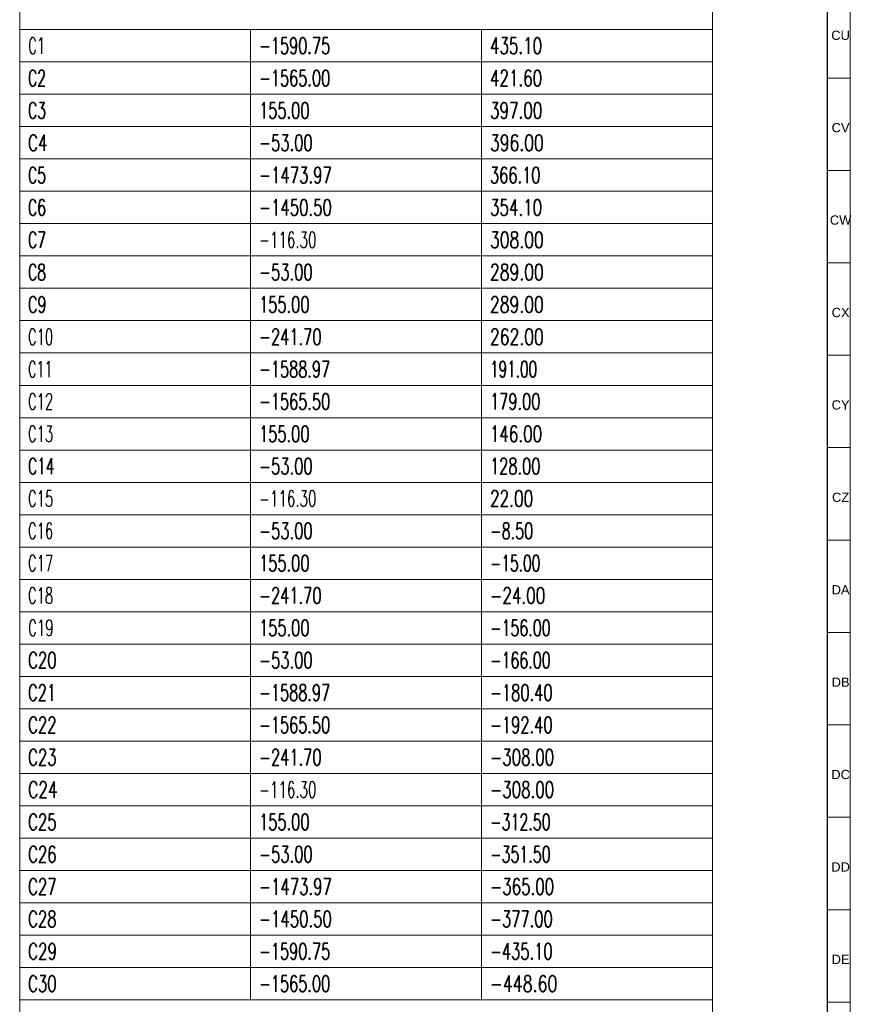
# Model space of a CAD drawing. Header units: millimetres. Extents: x -34 to 6620, y -230 to 4700.
# Tile 165 of 189: x 6438 to 6618, y 2670 to 2883. Entities that reach past the tile are written whole.
import ezdxf

# ---------------------------------------------------------------- set-up
doc = ezdxf.new("R2010")
doc.units = ezdxf.units.MM
doc.layers.add('1', color=7, linetype='Continuous', true_color=0xffffff)
doc.styles.add('Arial Unicode MS', font='Arial Unicode MS')
doc.styles.add('latin_extended', font='simplex.shx')

# ---------------------------------------------------------------- blocks, each defined once
blk = doc.blocks.new('TabularNote3')
at = {"layer": '1', "color": 163, "linetype": 'Continuous', "lineweight": 18}
for p, q in [((6438.170042, 2889.23561), (6438.170042, 2880.48561)), ((6588.170042, 2889.23561), (6588.170042, 2880.48561)), ((6438.170042, 2880.48561), (6488.170042, 2880.48561)), ((6438.170042, 2880.48561), (6438.170042, 2873.48561)), ((6488.170042, 2880.48561), (6538.170042, 2880.48561)), ((6488.170042, 2880.48561), (6488.170042, 2873.48561)), ((6538.170042, 2880.48561), (6588.170042, 2880.48561)), ((6538.170042, 2880.48561), (6538.170042, 2873.48561)), ((6588.170042, 2880.48561), (6588.170042, 2873.48561)), ((6438.170042, 2873.48561), (6488.170042, 2873.48561)), ((6438.170042, 2873.48561), (6438.170042, 2866.48561)), ((6488.170042, 2873.48561), (6538.170042, 2873.48561)), ((6488.170042, 2873.48561), (6488.170042, 2866.48561)), ((6538.170042, 2873.48561), (6588.170042, 2873.48561)), ((6538.170042, 2873.48561), (6538.170042, 2866.48561)), ((6588.170042, 2873.48561), (6588.170042, 2866.48561)), ((6438.170042, 2866.48561), (6488.170042, 2866.48561)), ((6438.170042, 2866.48561), (6438.170042, 2859.48561)), ((6488.170042, 2866.48561), (6538.170042, 2866.48561)), ((6488.170042, 2866.48561), (6488.170042, 2859.48561)), ((6538.170042, 2866.48561), (6588.170042, 2866.48561)), ((6538.170042, 2866.48561), (6538.170042, 2859.48561)), ((6588.170042, 2866.48561), (6588.170042, 2859.48561)), ((6438.170042, 2859.48561), (6488.170042, 2859.48561)), ((6438.170042, 2859.48561), (6438.170042, 2852.48561)), ((6488.170042, 2859.48561), (6538.170042, 2859.48561)), ((6488.170042, 2859.48561), (6488.170042, 2852.48561)), ((6538.170042, 2859.48561), (6588.170042, 2859.48561)), ((6538.170042, 2859.48561), (6538.170042, 2852.48561)), ((6588.170042, 2859.48561), (6588.170042, 2852.48561)), ((6438.170042, 2852.48561), (6488.170042, 2852.48561)), ((6438.170042, 2852.48561), (6438.170042, 2845.48561)), ((6488.170042, 2852.48561), (6538.170042, 2852.48561)), ((6488.170042, 2852.48561), (6488.170042, 2845.48561)), ((6538.170042, 2852.48561), (6588.170042, 2852.48561)), ((6538.170042, 2852.48561), (6538.170042, 2845.48561)), ((6588.170042, 2852.48561), (6588.170042, 2845.48561)), ((6438.170042, 2845.48561), (6488.170042, 2845.48561)), ((6438.170042, 2845.48561), (6438.170042, 2838.48561)), ((6488.170042, 2845.48561), (6538.170042, 2845.48561)), ((6488.170042, 2845.48561), (6488.170042, 2838.48561)), ((6538.170042, 2845.48561), (6588.170042, 2845.48561)), ((6538.170042, 2845.48561), (6538.170042, 2838.48561)), ((6588.170042, 2845.48561), (6588.170042, 2838.48561)), ((6438.170042, 2838.48561), (6488.170042, 2838.48561)), ((6438.170042, 2838.48561), (6438.170042, 2831.48561)), ((6488.170042, 2838.48561), (6538.170042, 2838.48561)), ((6488.170042, 2838.48561), (6488.170042, 2831.48561)), ((6538.170042, 2838.48561), (6588.170042, 2838.48561)), ((6538.170042, 2838.48561), (6538.170042, 2831.48561)), ((6588.170042, 2838.48561), (6588.170042, 2831.48561)), ((6438.170042, 2831.48561), (6488.170042, 2831.48561)), ((6438.170042, 2831.48561), (6438.170042, 2824.48561)), ((6488.170042, 2831.48561), (6538.170042, 2831.48561)), ((6488.170042, 2831.48561), (6488.170042, 2824.48561)), ((6538.170042, 2831.48561), (6588.170042, 2831.48561)), ((6538.170042, 2831.48561), (6538.170042, 2824.48561)), ((6588.170042, 2831.48561), (6588.170042, 2824.48561)), ((6438.170042, 2824.48561), (6488.170042, 2824.48561)), ((6438.170042, 2824.48561), (6438.170042, 2817.48561)), ((6488.170042, 2824.48561), (6538.170042, 2824.48561)), ((6488.170042, 2824.48561), (6488.170042, 2817.48561)), ((6538.170042, 2824.48561), (6588.170042, 2824.48561)), ((6538.170042, 2824.48561), (6538.170042, 2817.48561)), ((6588.170042, 2824.48561), (6588.170042, 2817.48561)), ((6438.170042, 2817.48561), (6488.170042, 2817.48561)), ((6438.170042, 2817.48561), (6438.170042, 2810.48561)), ((6488.170042, 2817.48561), (6538.170042, 2817.48561)), ((6488.170042, 2817.48561), (6488.170042, 2810.48561)), ((6538.170042, 2817.48561), (6588.170042, 2817.48561)), ((6538.170042, 2817.48561), (6538.170042, 2810.48561)), ((6588.170042, 2817.48561), (6588.170042, 2810.48561)), ((6438.170042, 2810.48561), (6488.170042, 2810.48561)), ((6438.170042, 2810.48561), (6438.170042, 2803.48561)), ((6488.170042, 2810.48561), (6538.170042, 2810.48561)), ((6488.170042, 2810.48561), (6488.170042, 2803.48561)), ((6538.170042, 2810.48561), (6588.170042, 2810.48561)), ((6538.170042, 2810.48561), (6538.170042, 2803.48561)), ((6588.170042, 2810.48561), (6588.170042, 2803.48561)), ((6438.170042, 2803.48561), (6488.170042, 2803.48561)), ((6438.170042, 2803.48561), (6438.170042, 2796.48561)), ((6488.170042, 2803.48561), (6538.170042, 2803.48561)), ((6488.170042, 2803.48561), (6488.170042, 2796.48561)), ((6538.170042, 2803.48561), (6588.170042, 2803.48561)), ((6538.170042, 2803.48561), (6538.170042, 2796.48561)), ((6588.170042, 2803.48561), (6588.170042, 2796.48561)), ((6438.170042, 2796.48561), (6488.170042, 2796.48561)), ((6438.170042, 2796.48561), (6438.170042, 2789.48561)), ((6488.170042, 2796.48561), (6538.170042, 2796.48561)), ((6488.170042, 2796.48561), (6488.170042, 2789.48561)), ((6538.170042, 2796.48561), (6588.170042, 2796.48561)), ((6538.170042, 2796.48561), (6538.170042, 2789.48561)), ((6588.170042, 2796.48561), (6588.170042, 2789.48561)), ((6438.170042, 2789.48561), (6488.170042, 2789.48561)), ((6438.170042, 2789.48561), (6438.170042, 2782.48561)), ((6488.170042, 2789.48561), (6538.170042, 2789.48561)), ((6488.170042, 2789.48561), (6488.170042, 2782.48561)), ((6538.170042, 2789.48561), (6588.170042, 2789.48561)), ((6538.170042, 2789.48561), (6538.170042, 2782.48561)), ((6588.170042, 2789.48561), (6588.170042, 2782.48561)), ((6438.170042, 2782.48561), (6488.170042, 2782.48561)), ((6438.170042, 2782.48561), (6438.170042, 2775.48561)), ((6488.170042, 2782.48561), (6538.170042, 2782.48561)), ((6488.170042, 2782.48561), (6488.170042, 2775.48561)), ((6538.170042, 2782.48561), (6588.170042, 2782.48561)), ((6538.170042, 2782.48561), (6538.170042, 2775.48561)), ((6588.170042, 2782.48561), (6588.170042, 2775.48561)), ((6438.170042, 2775.48561), (6488.170042, 2775.48561)), ((6438.170042, 2775.48561), (6438.170042, 2768.48561)), ((6488.170042, 2775.48561), (6538.170042, 2775.48561)), ((6488.170042, 2775.48561), (6488.170042, 2768.48561)), ((6538.170042, 2775.48561), (6588.170042, 2775.48561)), ((6538.170042, 2775.48561), (6538.170042, 2768.48561)), ((6588.170042, 2775.48561), (6588.170042, 2768.48561)), ((6438.170042, 2768.48561), (6488.170042, 2768.48561)), ((6438.170042, 2768.48561), (6438.170042, 2761.48561)), ((6488.170042, 2768.48561), (6538.170042, 2768.48561)), ((6488.170042, 2768.48561), (6488.170042, 2761.48561)), ((6538.170042, 2768.48561), (6588.170042, 2768.48561)), ((6538.170042, 2768.48561), (6538.170042, 2761.48561)), ((6588.170042, 2768.48561), (6588.170042, 2761.48561)), ((6438.170042, 2761.48561), (6488.170042, 2761.48561)), ((6438.170042, 2761.48561), (6438.170042, 2754.48561)), ((6488.170042, 2761.48561), (6538.170042, 2761.48561)), ((6488.170042, 2761.48561), (6488.170042, 2754.48561)), ((6538.170042, 2761.48561), (6588.170042, 2761.48561)), ((6538.170042, 2761.48561), (6538.170042, 2754.48561)), ((6588.170042, 2761.48561), (6588.170042, 2754.48561)), ((6438.170042, 2754.48561), (6488.170042, 2754.48561)), ((6438.170042, 2754.48561), (6438.170042, 2747.48561)), ((6488.170042, 2754.48561), (6538.170042, 2754.48561)), ((6488.170042, 2754.48561), (6488.170042, 2747.48561)), ((6538.170042, 2754.48561), (6588.170042, 2754.48561)), ((6538.170042, 2754.48561), (6538.170042, 2747.48561)), ((6588.170042, 2754.48561), (6588.170042, 2747.48561)), ((6438.170042, 2747.48561), (6488.170042, 2747.48561)), ((6438.170042, 2747.48561), (6438.170042, 2740.48561)), ((6488.170042, 2747.48561), (6538.170042, 2747.48561)), ((6488.170042, 2747.48561), (6488.170042, 2740.48561)), ((6538.170042, 2747.48561), (6588.170042, 2747.48561)), ((6538.170042, 2747.48561), (6538.170042, 2740.48561)), ((6588.170042, 2747.48561), (6588.170042, 2740.48561)), ((6438.170042, 2740.48561), (6488.170042, 2740.48561)), ((6438.170042, 2740.48561), (6438.170042, 2733.48561)), ((6488.170042, 2740.48561), (6538.170042, 2740.48561)), ((6488.170042, 2740.48561), (6488.170042, 2733.48561)), ((6538.170042, 2740.48561), (6588.170042, 2740.48561)), ((6538.170042, 2740.48561), (6538.170042, 2733.48561)), ((6588.170042, 2740.48561), (6588.170042, 2733.48561)), ((6438.170042, 2733.48561), (6488.170042, 2733.48561)), ((6438.170042, 2733.48561), (6438.170042, 2726.48561)), ((6488.170042, 2733.48561), (6538.170042, 2733.48561)), ((6488.170042, 2733.48561), (6488.170042, 2726.48561)), ((6538.170042, 2733.48561), (6588.170042, 2733.48561)), ((6538.170042, 2733.48561), (6538.170042, 2726.48561)), ((6588.170042, 2733.48561), (6588.170042, 2726.48561)), ((6438.170042, 2726.48561), (6488.170042, 2726.48561)), ((6438.170042, 2726.48561), (6438.170042, 2719.48561)), ((6488.170042, 2726.48561), (6538.170042, 2726.48561)), ((6488.170042, 2726.48561), (6488.170042, 2719.48561)), ((6538.170042, 2726.48561), (6588.170042, 2726.48561)), ((6538.170042, 2726.48561), (6538.170042, 2719.48561)), ((6588.170042, 2726.48561), (6588.170042, 2719.48561)), ((6438.170042, 2719.48561), (6488.170042, 2719.48561)), ((6438.170042, 2719.48561), (6438.170042, 2712.48561)), ((6488.170042, 2719.48561), (6538.170042, 2719.48561)), ((6488.170042, 2719.48561), (6488.170042, 2712.48561)), ((6538.170042, 2719.48561), (6588.170042, 2719.48561)), ((6538.170042, 2719.48561), (6538.170042, 2712.48561)), ((6588.170042, 2719.48561), (6588.170042, 2712.48561)), ((6438.170042, 2712.48561), (6488.170042, 2712.48561)), ((6438.170042, 2712.48561), (6438.170042, 2705.48561)), ((6488.170042, 2712.48561), (6538.170042, 2712.48561)), ((6488.170042, 2712.48561), (6488.170042, 2705.48561)), ((6538.170042, 2712.48561), (6588.170042, 2712.48561)), ((6538.170042, 2712.48561), (6538.170042, 2705.48561)), ((6588.170042, 2712.48561), (6588.170042, 2705.48561)), ((6438.170042, 2705.48561), (6488.170042, 2705.48561)), ((6438.170042, 2705.48561), (6438.170042, 2698.48561)), ((6488.170042, 2705.48561), (6538.170042, 2705.48561)), ((6488.170042, 2705.48561), (6488.170042, 2698.48561)), ((6538.170042, 2705.48561), (6588.170042, 2705.48561)), ((6538.170042, 2705.48561), (6538.170042, 2698.48561)), ((6588.170042, 2705.48561), (6588.170042, 2698.48561)), ((6438.170042, 2698.48561), (6488.170042, 2698.48561)), ((6438.170042, 2698.48561), (6438.170042, 2691.48561)), ((6488.170042, 2698.48561), (6538.170042, 2698.48561)), ((6488.170042, 2698.48561), (6488.170042, 2691.48561)), ((6538.170042, 2698.48561), (6588.170042, 2698.48561)), ((6538.170042, 2698.48561), (6538.170042, 2691.48561)), ((6588.170042, 2698.48561), (6588.170042, 2691.48561)), ((6438.170042, 2691.48561), (6488.170042, 2691.48561)), ((6438.170042, 2691.48561), (6438.170042, 2684.48561)), ((6488.170042, 2691.48561), (6538.170042, 2691.48561)), ((6488.170042, 2691.48561), (6488.170042, 2684.48561)), ((6538.170042, 2691.48561), (6588.170042, 2691.48561)), ((6538.170042, 2691.48561), (6538.170042, 2684.48561)), ((6588.170042, 2691.48561), (6588.170042, 2684.48561)), ((6438.170042, 2684.48561), (6488.170042, 2684.48561)), ((6438.170042, 2684.48561), (6438.170042, 2677.48561)), ((6488.170042, 2684.48561), (6538.170042, 2684.48561)), ((6488.170042, 2684.48561), (6488.170042, 2677.48561)), ((6538.170042, 2684.48561), (6588.170042, 2684.48561)), ((6538.170042, 2684.48561), (6538.170042, 2677.48561)), ((6588.170042, 2684.48561), (6588.170042, 2677.48561)), ((6438.170042, 2677.48561), (6488.170042, 2677.48561)), ((6438.170042, 2677.48561), (6438.170042, 2670.48561)), ((6488.170042, 2677.48561), (6538.170042, 2677.48561)), ((6488.170042, 2677.48561), (6488.170042, 2670.48561)), ((6538.170042, 2677.48561), (6588.170042, 2677.48561)), ((6538.170042, 2677.48561), (6538.170042, 2670.48561)), ((6588.170042, 2677.48561), (6588.170042, 2670.48561)), ((6438.170042, 2670.48561), (6488.170042, 2670.48561)), ((6438.170042, 2670.48561), (6438.170042, 2663.48561)), ((6488.170042, 2670.48561), (6538.170042, 2670.48561)), ((6538.170042, 2670.48561), (6588.170042, 2670.48561)), ((6588.170042, 2670.48561), (6588.170042, 2663.48561))]:
    blk.add_line(p, q, dxfattribs=at)
at = {"layer": '1', "color": 2, "linetype": 'Continuous', "lineweight": 13, "char_height": 3.5, "attachment_point": 4, "line_spacing_factor": 0.963855, "style": 'latin_extended'}
for s, insert in [('\\W0.6050;C1', (6439.987542, 2876.98561)), ('\\W0.6584;-1590.75', (6489.987542, 2876.98561)), ('\\W0.6838;435.10', (6539.987542, 2876.98561)), ('\\W0.6303;C2', (6439.987542, 2869.98561)), ('\\W0.6584;-1565.00', (6489.987542, 2869.98561)), ('\\W0.6838;421.60', (6539.987542, 2869.98561)), ('\\W0.6303;C3', (6439.987542, 2862.98561)), ('\\W0.6624;155.00', (6489.987542, 2862.98561)), ('\\W0.6869;397.00', (6539.987542, 2862.98561)), ('\\W0.6815;C4', (6439.987542, 2855.98561)), ('\\W0.6679;-53.00', (6489.987542, 2855.98561)), ('\\W0.7053;396.00', (6539.987542, 2855.98561)), ('\\W0.6303;C5', (6439.987542, 2848.98561)), ('\\W0.6734;-1473.97', (6489.987542, 2848.98561)), ('\\W0.6624;366.10', (6539.987542, 2848.98561)), ('\\W0.6303;C6', (6439.987542, 2841.98561)), ('\\W0.6734;-1450.50', (6489.987542, 2841.98561)), ('\\W0.6838;354.10', (6539.987542, 2841.98561)), ('\\W0.6303;C7', (6439.987542, 2834.98561)), ('\\W0.6094;-116.30', (6489.987542, 2834.98561)), ('\\W0.7053;308.00', (6539.987542, 2834.98561)), ('\\W0.6303;C8', (6439.987542, 2827.98561)), ('\\W0.6679;-53.00', (6489.987542, 2827.98561)), ('\\W0.7053;289.00', (6539.987542, 2827.98561)), ('\\W0.6474;C9', (6439.987542, 2820.98561)), ('\\W0.6624;155.00', (6489.987542, 2820.98561)), ('\\W0.7053;289.00', (6539.987542, 2820.98561)), ('\\W0.5940;C10', (6439.987542, 2813.98561)), ('\\W0.6637;-241.70', (6489.987542, 2813.98561)), ('\\W0.7053;262.00', (6539.987542, 2813.98561)), ('\\W0.5742;C11', (6439.987542, 2806.98561)), ('\\W0.6584;-1588.97', (6489.987542, 2806.98561)), ('\\W0.6195;191.00', (6539.987542, 2806.98561)), ('\\W0.5940;C12', (6439.987542, 2799.98561)), ('\\W0.6584;-1565.50', (6489.987542, 2799.98561)), ('\\W0.6624;179.00', (6539.987542, 2799.98561)), ('\\W0.5940;C13', (6439.987542, 2792.98561)), ('\\W0.6624;155.00', (6489.987542, 2792.98561)), ('\\W0.6838;146.00', (6539.987542, 2792.98561)), ('\\W0.6229;C14', (6439.987542, 2785.98561)), ('\\W0.6679;-53.00', (6489.987542, 2785.98561)), ('\\W0.6624;128.00', (6539.987542, 2785.98561)), ('\\W0.5940;C15', (6439.987542, 2778.98561)), ('\\W0.6094;-116.30', (6489.987542, 2778.98561)), ('\\W0.6940;22.00', (6539.987542, 2778.98561)), ('\\W0.5940;C16', (6439.987542, 2771.98561)), ('\\W0.6679;-53.00', (6489.987542, 2771.98561)), ('\\W0.6492;-8.50', (6539.987542, 2771.98561)), ('\\W0.5940;C17', (6439.987542, 2764.98561)), ('\\W0.6624;155.00', (6489.987542, 2764.98561)), ('\\W0.6272;-15.00', (6539.987542, 2764.98561)), ('\\W0.5940;C18', (6439.987542, 2757.98561)), ('\\W0.6637;-241.70', (6489.987542, 2757.98561)), ('\\W0.6882;-24.00', (6539.987542, 2757.98561)), ('\\W0.6044;C19', (6439.987542, 2750.98561)), ('\\W0.6624;155.00', (6489.987542, 2750.98561)), ('\\W0.6439;-156.00', (6539.987542, 2750.98561)), ('\\W0.6732;C20', (6439.987542, 2743.98561)), ('\\W0.6679;-53.00', (6489.987542, 2743.98561)), ('\\W0.6439;-166.00', (6539.987542, 2743.98561)), ('\\W0.6626;C21', (6439.987542, 2736.98561)), ('\\W0.6584;-1588.97', (6489.987542, 2736.98561)), ('\\W0.6637;-180.40', (6539.987542, 2736.98561)), ('\\W0.6732;C22', (6439.987542, 2729.98561)), ('\\W0.6584;-1565.50', (6489.987542, 2729.98561)), ('\\W0.6637;-192.40', (6539.987542, 2729.98561)), ('\\W0.6732;C23', (6439.987542, 2722.98561)), ('\\W0.6637;-241.70', (6489.987542, 2722.98561)), ('\\W0.6809;-308.00', (6539.987542, 2722.98561)), ('\\W0.7007;C24', (6439.987542, 2715.98561)), ('\\W0.6094;-116.30', (6489.987542, 2715.98561)), ('\\W0.6809;-308.00', (6539.987542, 2715.98561)), ('\\W0.6732;C25', (6439.987542, 2708.98561)), ('\\W0.6624;155.00', (6489.987542, 2708.98561)), ('\\W0.6439;-312.50', (6539.987542, 2708.98561)), ('\\W0.6732;C26', (6439.987542, 2701.98561)), ('\\W0.6679;-53.00', (6489.987542, 2701.98561)), ('\\W0.6439;-351.50', (6539.987542, 2701.98561)), ('\\W0.6732;C27', (6439.987542, 2694.98561)), ('\\W0.6734;-1473.97', (6489.987542, 2694.98561)), ('\\W0.6809;-365.00', (6539.987542, 2694.98561)), ('\\W0.6732;C28', (6439.987542, 2687.98561)), ('\\W0.6734;-1450.50', (6489.987542, 2687.98561)), ('\\W0.6661;-377.00', (6539.987542, 2687.98561)), ('\\W0.6850;C29', (6439.987542, 2680.98561)), ('\\W0.6584;-1590.75', (6489.987542, 2680.98561)), ('\\W0.6637;-435.10', (6539.987542, 2680.98561)), ('\\W0.6732;C30', (6439.987542, 2673.98561)), ('\\W0.6584;-1565.00', (6489.987542, 2673.98561)), ('\\W0.7155;-448.60', (6539.987542, 2673.98561))]:
    blk.add_mtext(s, dxfattribs=dict(at, insert=insert))
blk = doc.blocks.new('TabularNote5')
at = {"layer": '1', "color": 163, "linetype": 'Continuous', "lineweight": 18}
for p, q in [((6438.170042, 2889.23561), (6438.170042, 2880.48561)), ((6588.170042, 2889.23561), (6588.170042, 2880.48561)), ((6438.170042, 2880.48561), (6488.170042, 2880.48561)), ((6438.170042, 2880.48561), (6438.170042, 2873.48561)), ((6488.170042, 2880.48561), (6538.170042, 2880.48561)), ((6488.170042, 2880.48561), (6488.170042, 2873.48561)), ((6538.170042, 2880.48561), (6588.170042, 2880.48561)), ((6538.170042, 2880.48561), (6538.170042, 2873.48561)), ((6588.170042, 2880.48561), (6588.170042, 2873.48561)), ((6438.170042, 2873.48561), (6488.170042, 2873.48561)), ((6438.170042, 2873.48561), (6438.170042, 2866.48561)), ((6488.170042, 2873.48561), (6538.170042, 2873.48561)), ((6488.170042, 2873.48561), (6488.170042, 2866.48561)), ((6538.170042, 2873.48561), (6588.170042, 2873.48561)), ((6538.170042, 2873.48561), (6538.170042, 2866.48561)), ((6588.170042, 2873.48561), (6588.170042, 2866.48561)), ((6438.170042, 2866.48561), (6488.170042, 2866.48561)), ((6438.170042, 2866.48561), (6438.170042, 2859.48561)), ((6488.170042, 2866.48561), (6538.170042, 2866.48561)), ((6488.170042, 2866.48561), (6488.170042, 2859.48561)), ((6538.170042, 2866.48561), (6588.170042, 2866.48561)), ((6538.170042, 2866.48561), (6538.170042, 2859.48561)), ((6588.170042, 2866.48561), (6588.170042, 2859.48561)), ((6438.170042, 2859.48561), (6488.170042, 2859.48561)), ((6438.170042, 2859.48561), (6438.170042, 2852.48561)), ((6488.170042, 2859.48561), (6538.170042, 2859.48561)), ((6488.170042, 2859.48561), (6488.170042, 2852.48561)), ((6538.170042, 2859.48561), (6588.170042, 2859.48561)), ((6538.170042, 2859.48561), (6538.170042, 2852.48561)), ((6588.170042, 2859.48561), (6588.170042, 2852.48561)), ((6438.170042, 2852.48561), (6488.170042, 2852.48561)), ((6438.170042, 2852.48561), (6438.170042, 2845.48561)), ((6488.170042, 2852.48561), (6538.170042, 2852.48561)), ((6488.170042, 2852.48561), (6488.170042, 2845.48561)), ((6538.170042, 2852.48561), (6588.170042, 2852.48561)), ((6538.170042, 2852.48561), (6538.170042, 2845.48561)), ((6588.170042, 2852.48561), (6588.170042, 2845.48561)), ((6438.170042, 2845.48561), (6488.170042, 2845.48561)), ((6438.170042, 2845.48561), (6438.170042, 2838.48561)), ((6488.170042, 2845.48561), (6538.170042, 2845.48561)), ((6488.170042, 2845.48561), (6488.170042, 2838.48561)), ((6538.170042, 2845.48561), (6588.170042, 2845.48561)), ((6538.170042, 2845.48561), (6538.170042, 2838.48561)), ((6588.170042, 2845.48561), (6588.170042, 2838.48561)), ((6438.170042, 2838.48561), (6488.170042, 2838.48561)), ((6438.170042, 2838.48561), (6438.170042, 2831.48561)), ((6488.170042, 2838.48561), (6538.170042, 2838.48561)), ((6488.170042, 2838.48561), (6488.170042, 2831.48561)), ((6538.170042, 2838.48561), (6588.170042, 2838.48561)), ((6538.170042, 2838.48561), (6538.170042, 2831.48561)), ((6588.170042, 2838.48561), (6588.170042, 2831.48561)), ((6438.170042, 2831.48561), (6488.170042, 2831.48561)), ((6438.170042, 2831.48561), (6438.170042, 2824.48561)), ((6488.170042, 2831.48561), (6538.170042, 2831.48561)), ((6488.170042, 2831.48561), (6488.170042, 2824.48561)), ((6538.170042, 2831.48561), (6588.170042, 2831.48561)), ((6538.170042, 2831.48561), (6538.170042, 2824.48561)), ((6588.170042, 2831.48561), (6588.170042, 2824.48561)), ((6438.170042, 2824.48561), (6488.170042, 2824.48561)), ((6438.170042, 2824.48561), (6438.170042, 2817.48561)), ((6488.170042, 2824.48561), (6538.170042, 2824.48561)), ((6488.170042, 2824.48561), (6488.170042, 2817.48561)), ((6538.170042, 2824.48561), (6588.170042, 2824.48561)), ((6538.170042, 2824.48561), (6538.170042, 2817.48561)), ((6588.170042, 2824.48561), (6588.170042, 2817.48561)), ((6438.170042, 2817.48561), (6488.170042, 2817.48561)), ((6438.170042, 2817.48561), (6438.170042, 2810.48561)), ((6488.170042, 2817.48561), (6538.170042, 2817.48561)), ((6488.170042, 2817.48561), (6488.170042, 2810.48561)), ((6538.170042, 2817.48561), (6588.170042, 2817.48561)), ((6538.170042, 2817.48561), (6538.170042, 2810.48561)), ((6588.170042, 2817.48561), (6588.170042, 2810.48561)), ((6438.170042, 2810.48561), (6488.170042, 2810.48561)), ((6438.170042, 2810.48561), (6438.170042, 2803.48561)), ((6488.170042, 2810.48561), (6538.170042, 2810.48561)), ((6488.170042, 2810.48561), (6488.170042, 2803.48561)), ((6538.170042, 2810.48561), (6588.170042, 2810.48561)), ((6538.170042, 2810.48561), (6538.170042, 2803.48561)), ((6588.170042, 2810.48561), (6588.170042, 2803.48561)), ((6438.170042, 2803.48561), (6488.170042, 2803.48561)), ((6438.170042, 2803.48561), (6438.170042, 2796.48561)), ((6488.170042, 2803.48561), (6538.170042, 2803.48561)), ((6488.170042, 2803.48561), (6488.170042, 2796.48561)), ((6538.170042, 2803.48561), (6588.170042, 2803.48561)), ((6538.170042, 2803.48561), (6538.170042, 2796.48561)), ((6588.170042, 2803.48561), (6588.170042, 2796.48561)), ((6438.170042, 2796.48561), (6488.170042, 2796.48561)), ((6438.170042, 2796.48561), (6438.170042, 2789.48561)), ((6488.170042, 2796.48561), (6538.170042, 2796.48561)), ((6488.170042, 2796.48561), (6488.170042, 2789.48561)), ((6538.170042, 2796.48561), (6588.170042, 2796.48561)), ((6538.170042, 2796.48561), (6538.170042, 2789.48561)), ((6588.170042, 2796.48561), (6588.170042, 2789.48561)), ((6438.170042, 2789.48561), (6488.170042, 2789.48561)), ((6438.170042, 2789.48561), (6438.170042, 2782.48561)), ((6488.170042, 2789.48561), (6538.170042, 2789.48561)), ((6488.170042, 2789.48561), (6488.170042, 2782.48561)), ((6538.170042, 2789.48561), (6588.170042, 2789.48561)), ((6538.170042, 2789.48561), (6538.170042, 2782.48561)), ((6588.170042, 2789.48561), (6588.170042, 2782.48561)), ((6438.170042, 2782.48561), (6488.170042, 2782.48561)), ((6438.170042, 2782.48561), (6438.170042, 2775.48561)), ((6488.170042, 2782.48561), (6538.170042, 2782.48561)), ((6488.170042, 2782.48561), (6488.170042, 2775.48561)), ((6538.170042, 2782.48561), (6588.170042, 2782.48561)), ((6538.170042, 2782.48561), (6538.170042, 2775.48561)), ((6588.170042, 2782.48561), (6588.170042, 2775.48561)), ((6438.170042, 2775.48561), (6488.170042, 2775.48561)), ((6438.170042, 2775.48561), (6438.170042, 2768.48561)), ((6488.170042, 2775.48561), (6538.170042, 2775.48561)), ((6488.170042, 2775.48561), (6488.170042, 2768.48561)), ((6538.170042, 2775.48561), (6588.170042, 2775.48561)), ((6538.170042, 2775.48561), (6538.170042, 2768.48561)), ((6588.170042, 2775.48561), (6588.170042, 2768.48561)), ((6438.170042, 2768.48561), (6488.170042, 2768.48561)), ((6438.170042, 2768.48561), (6438.170042, 2761.48561)), ((6488.170042, 2768.48561), (6538.170042, 2768.48561)), ((6488.170042, 2768.48561), (6488.170042, 2761.48561)), ((6538.170042, 2768.48561), (6588.170042, 2768.48561)), ((6538.170042, 2768.48561), (6538.170042, 2761.48561)), ((6588.170042, 2768.48561), (6588.170042, 2761.48561)), ((6438.170042, 2761.48561), (6488.170042, 2761.48561)), ((6438.170042, 2761.48561), (6438.170042, 2754.48561)), ((6488.170042, 2761.48561), (6538.170042, 2761.48561)), ((6488.170042, 2761.48561), (6488.170042, 2754.48561)), ((6538.170042, 2761.48561), (6588.170042, 2761.48561)), ((6538.170042, 2761.48561), (6538.170042, 2754.48561)), ((6588.170042, 2761.48561), (6588.170042, 2754.48561)), ((6438.170042, 2754.48561), (6488.170042, 2754.48561)), ((6438.170042, 2754.48561), (6438.170042, 2747.48561)), ((6488.170042, 2754.48561), (6538.170042, 2754.48561)), ((6488.170042, 2754.48561), (6488.170042, 2747.48561)), ((6538.170042, 2754.48561), (6588.170042, 2754.48561)), ((6538.170042, 2754.48561), (6538.170042, 2747.48561)), ((6588.170042, 2754.48561), (6588.170042, 2747.48561)), ((6438.170042, 2747.48561), (6488.170042, 2747.48561)), ((6438.170042, 2747.48561), (6438.170042, 2740.48561)), ((6488.170042, 2747.48561), (6538.170042, 2747.48561)), ((6488.170042, 2747.48561), (6488.170042, 2740.48561)), ((6538.170042, 2747.48561), (6588.170042, 2747.48561)), ((6538.170042, 2747.48561), (6538.170042, 2740.48561)), ((6588.170042, 2747.48561), (6588.170042, 2740.48561)), ((6438.170042, 2740.48561), (6488.170042, 2740.48561)), ((6438.170042, 2740.48561), (6438.170042, 2733.48561)), ((6488.170042, 2740.48561), (6538.170042, 2740.48561)), ((6488.170042, 2740.48561), (6488.170042, 2733.48561)), ((6538.170042, 2740.48561), (6588.170042, 2740.48561)), ((6538.170042, 2740.48561), (6538.170042, 2733.48561)), ((6588.170042, 2740.48561), (6588.170042, 2733.48561)), ((6438.170042, 2733.48561), (6488.170042, 2733.48561)), ((6438.170042, 2733.48561), (6438.170042, 2726.48561)), ((6488.170042, 2733.48561), (6538.170042, 2733.48561)), ((6488.170042, 2733.48561), (6488.170042, 2726.48561)), ((6538.170042, 2733.48561), (6588.170042, 2733.48561)), ((6538.170042, 2733.48561), (6538.170042, 2726.48561)), ((6588.170042, 2733.48561), (6588.170042, 2726.48561)), ((6438.170042, 2726.48561), (6488.170042, 2726.48561)), ((6438.170042, 2726.48561), (6438.170042, 2719.48561)), ((6488.170042, 2726.48561), (6538.170042, 2726.48561)), ((6488.170042, 2726.48561), (6488.170042, 2719.48561)), ((6538.170042, 2726.48561), (6588.170042, 2726.48561)), ((6538.170042, 2726.48561), (6538.170042, 2719.48561)), ((6588.170042, 2726.48561), (6588.170042, 2719.48561)), ((6438.170042, 2719.48561), (6488.170042, 2719.48561)), ((6438.170042, 2719.48561), (6438.170042, 2712.48561)), ((6488.170042, 2719.48561), (6538.170042, 2719.48561)), ((6488.170042, 2719.48561), (6488.170042, 2712.48561)), ((6538.170042, 2719.48561), (6588.170042, 2719.48561)), ((6538.170042, 2719.48561), (6538.170042, 2712.48561)), ((6588.170042, 2719.48561), (6588.170042, 2712.48561)), ((6438.170042, 2712.48561), (6488.170042, 2712.48561)), ((6438.170042, 2712.48561), (6438.170042, 2705.48561)), ((6488.170042, 2712.48561), (6538.170042, 2712.48561)), ((6488.170042, 2712.48561), (6488.170042, 2705.48561)), ((6538.170042, 2712.48561), (6588.170042, 2712.48561)), ((6538.170042, 2712.48561), (6538.170042, 2705.48561)), ((6588.170042, 2712.48561), (6588.170042, 2705.48561)), ((6438.170042, 2705.48561), (6488.170042, 2705.48561)), ((6438.170042, 2705.48561), (6438.170042, 2698.48561)), ((6488.170042, 2705.48561), (6538.170042, 2705.48561)), ((6488.170042, 2705.48561), (6488.170042, 2698.48561)), ((6538.170042, 2705.48561), (6588.170042, 2705.48561)), ((6538.170042, 2705.48561), (6538.170042, 2698.48561)), ((6588.170042, 2705.48561), (6588.170042, 2698.48561)), ((6438.170042, 2698.48561), (6488.170042, 2698.48561)), ((6438.170042, 2698.48561), (6438.170042, 2691.48561)), ((6488.170042, 2698.48561), (6538.170042, 2698.48561)), ((6488.170042, 2698.48561), (6488.170042, 2691.48561)), ((6538.170042, 2698.48561), (6588.170042, 2698.48561)), ((6538.170042, 2698.48561), (6538.170042, 2691.48561)), ((6588.170042, 2698.48561), (6588.170042, 2691.48561)), ((6438.170042, 2691.48561), (6488.170042, 2691.48561)), ((6438.170042, 2691.48561), (6438.170042, 2684.48561)), ((6488.170042, 2691.48561), (6538.170042, 2691.48561)), ((6488.170042, 2691.48561), (6488.170042, 2684.48561)), ((6538.170042, 2691.48561), (6588.170042, 2691.48561)), ((6538.170042, 2691.48561), (6538.170042, 2684.48561)), ((6588.170042, 2691.48561), (6588.170042, 2684.48561)), ((6438.170042, 2684.48561), (6488.170042, 2684.48561)), ((6438.170042, 2684.48561), (6438.170042, 2677.48561)), ((6488.170042, 2684.48561), (6538.170042, 2684.48561)), ((6488.170042, 2684.48561), (6488.170042, 2677.48561)), ((6538.170042, 2684.48561), (6588.170042, 2684.48561)), ((6538.170042, 2684.48561), (6538.170042, 2677.48561)), ((6588.170042, 2684.48561), (6588.170042, 2677.48561)), ((6438.170042, 2677.48561), (6488.170042, 2677.48561)), ((6438.170042, 2677.48561), (6438.170042, 2670.48561)), ((6488.170042, 2677.48561), (6538.170042, 2677.48561)), ((6488.170042, 2677.48561), (6488.170042, 2670.48561)), ((6538.170042, 2677.48561), (6588.170042, 2677.48561)), ((6538.170042, 2677.48561), (6538.170042, 2670.48561)), ((6588.170042, 2677.48561), (6588.170042, 2670.48561)), ((6438.170042, 2670.48561), (6488.170042, 2670.48561)), ((6438.170042, 2670.48561), (6438.170042, 2663.48561)), ((6488.170042, 2670.48561), (6538.170042, 2670.48561)), ((6538.170042, 2670.48561), (6588.170042, 2670.48561)), ((6588.170042, 2670.48561), (6588.170042, 2663.48561))]:
    blk.add_line(p, q, dxfattribs=at)
at = {"layer": '1', "color": 2, "linetype": 'Continuous', "lineweight": 13, "char_height": 3.5, "attachment_point": 4, "line_spacing_factor": 0.963855, "style": 'latin_extended'}
for s, insert in [('\\W0.6050;C1', (6439.987542, 2876.98561)), ('\\W0.6584;-1590.75', (6489.987542, 2876.98561)), ('\\W0.6838;435.10', (6539.987542, 2876.98561)), ('\\W0.6303;C2', (6439.987542, 2869.98561)), ('\\W0.6584;-1565.00', (6489.987542, 2869.98561)), ('\\W0.6838;421.60', (6539.987542, 2869.98561)), ('\\W0.6303;C3', (6439.987542, 2862.98561)), ('\\W0.6624;155.00', (6489.987542, 2862.98561)), ('\\W0.6869;397.00', (6539.987542, 2862.98561)), ('\\W0.6815;C4', (6439.987542, 2855.98561)), ('\\W0.6679;-53.00', (6489.987542, 2855.98561)), ('\\W0.7053;396.00', (6539.987542, 2855.98561)), ('\\W0.6303;C5', (6439.987542, 2848.98561)), ('\\W0.6734;-1473.97', (6489.987542, 2848.98561)), ('\\W0.6624;366.10', (6539.987542, 2848.98561)), ('\\W0.6303;C6', (6439.987542, 2841.98561)), ('\\W0.6734;-1450.50', (6489.987542, 2841.98561)), ('\\W0.6838;354.10', (6539.987542, 2841.98561)), ('\\W0.6303;C7', (6439.987542, 2834.98561)), ('\\W0.6094;-116.30', (6489.987542, 2834.98561)), ('\\W0.7053;308.00', (6539.987542, 2834.98561)), ('\\W0.6303;C8', (6439.987542, 2827.98561)), ('\\W0.6679;-53.00', (6489.987542, 2827.98561)), ('\\W0.7053;289.00', (6539.987542, 2827.98561)), ('\\W0.6474;C9', (6439.987542, 2820.98561)), ('\\W0.6624;155.00', (6489.987542, 2820.98561)), ('\\W0.7053;289.00', (6539.987542, 2820.98561)), ('\\W0.5940;C10', (6439.987542, 2813.98561)), ('\\W0.6637;-241.70', (6489.987542, 2813.98561)), ('\\W0.7053;262.00', (6539.987542, 2813.98561)), ('\\W0.5742;C11', (6439.987542, 2806.98561)), ('\\W0.6584;-1588.97', (6489.987542, 2806.98561)), ('\\W0.6195;191.00', (6539.987542, 2806.98561)), ('\\W0.5940;C12', (6439.987542, 2799.98561)), ('\\W0.6584;-1565.50', (6489.987542, 2799.98561)), ('\\W0.6624;179.00', (6539.987542, 2799.98561)), ('\\W0.5940;C13', (6439.987542, 2792.98561)), ('\\W0.6624;155.00', (6489.987542, 2792.98561)), ('\\W0.6838;146.00', (6539.987542, 2792.98561)), ('\\W0.6229;C14', (6439.987542, 2785.98561)), ('\\W0.6679;-53.00', (6489.987542, 2785.98561)), ('\\W0.6624;128.00', (6539.987542, 2785.98561)), ('\\W0.5940;C15', (6439.987542, 2778.98561)), ('\\W0.6094;-116.30', (6489.987542, 2778.98561)), ('\\W0.6940;22.00', (6539.987542, 2778.98561)), ('\\W0.5940;C16', (6439.987542, 2771.98561)), ('\\W0.6679;-53.00', (6489.987542, 2771.98561)), ('\\W0.6492;-8.50', (6539.987542, 2771.98561)), ('\\W0.5940;C17', (6439.987542, 2764.98561)), ('\\W0.6624;155.00', (6489.987542, 2764.98561)), ('\\W0.6272;-15.00', (6539.987542, 2764.98561)), ('\\W0.5940;C18', (6439.987542, 2757.98561)), ('\\W0.6637;-241.70', (6489.987542, 2757.98561)), ('\\W0.6882;-24.00', (6539.987542, 2757.98561)), ('\\W0.6044;C19', (6439.987542, 2750.98561)), ('\\W0.6624;155.00', (6489.987542, 2750.98561)), ('\\W0.6439;-156.00', (6539.987542, 2750.98561)), ('\\W0.6732;C20', (6439.987542, 2743.98561)), ('\\W0.6679;-53.00', (6489.987542, 2743.98561)), ('\\W0.6439;-166.00', (6539.987542, 2743.98561)), ('\\W0.6626;C21', (6439.987542, 2736.98561)), ('\\W0.6584;-1588.97', (6489.987542, 2736.98561)), ('\\W0.6637;-180.40', (6539.987542, 2736.98561)), ('\\W0.6732;C22', (6439.987542, 2729.98561)), ('\\W0.6584;-1565.50', (6489.987542, 2729.98561)), ('\\W0.6637;-192.40', (6539.987542, 2729.98561)), ('\\W0.6732;C23', (6439.987542, 2722.98561)), ('\\W0.6637;-241.70', (6489.987542, 2722.98561)), ('\\W0.6809;-308.00', (6539.987542, 2722.98561)), ('\\W0.7007;C24', (6439.987542, 2715.98561)), ('\\W0.6094;-116.30', (6489.987542, 2715.98561)), ('\\W0.6809;-308.00', (6539.987542, 2715.98561)), ('\\W0.6732;C25', (6439.987542, 2708.98561)), ('\\W0.6624;155.00', (6489.987542, 2708.98561)), ('\\W0.6439;-312.50', (6539.987542, 2708.98561)), ('\\W0.6732;C26', (6439.987542, 2701.98561)), ('\\W0.6679;-53.00', (6489.987542, 2701.98561)), ('\\W0.6439;-351.50', (6539.987542, 2701.98561)), ('\\W0.6732;C27', (6439.987542, 2694.98561)), ('\\W0.6734;-1473.97', (6489.987542, 2694.98561)), ('\\W0.6809;-365.00', (6539.987542, 2694.98561)), ('\\W0.6732;C28', (6439.987542, 2687.98561)), ('\\W0.6734;-1450.50', (6489.987542, 2687.98561)), ('\\W0.6661;-377.00', (6539.987542, 2687.98561)), ('\\W0.6850;C29', (6439.987542, 2680.98561)), ('\\W0.6584;-1590.75', (6489.987542, 2680.98561)), ('\\W0.6637;-435.10', (6539.987542, 2680.98561)), ('\\W0.6732;C30', (6439.987542, 2673.98561)), ('\\W0.6584;-1565.00', (6489.987542, 2673.98561)), ('\\W0.7155;-448.60', (6539.987542, 2673.98561))]:
    blk.add_mtext(s, dxfattribs=dict(at, insert=insert))

msp = doc.modelspace()

# ---------------------------------------------------------------- linework, layer by layer
at = {"layer": '1', "color": 3, "linetype": 'Continuous', "lineweight": 18}
msp.add_line((6618, 4698), (6618, 2), dxfattribs=at)
at = {"layer": '1', "color": 7, "linetype": 'Continuous', "lineweight": 25}
msp.add_line((6613, 4693), (6613, 7), dxfattribs=at)
at = {"layer": '1', "color": 3, "linetype": 'Continuous', "lineweight": 13}
for p, q in [((6613, 2870), (6618, 2870)), ((6613, 2850), (6618, 2850)), ((6613, 2830), (6618, 2830)), ((6613, 2810), (6618, 2810)), ((6613, 2790), (6618, 2790)), ((6613, 2770), (6618, 2770)), ((6613, 2750), (6618, 2750)), ((6613, 2730), (6618, 2730)), ((6613, 2710), (6618, 2710)), ((6613, 2690), (6618, 2690)), ((6613, 2670), (6618, 2670))]:
    msp.add_line(p, q, dxfattribs=at)

# ---------------------------------------------------------------- block references
at = {"layer": '1', "color": 163, "linetype": 'Continuous', "lineweight": 18}
for name in ['TabularNote3', 'TabularNote5']:
    msp.add_blockref(name, (0, 0), dxfattribs=at)

# ---------------------------------------------------------------- texts
at = {"layer": '1', "color": 3, "linetype": 'Continuous', "lineweight": 13, "char_height": 2, "attachment_point": 7, "line_spacing_factor": 1.069626, "style": 'Arial Unicode MS'}
for s, insert in [('\\W1.0000;CU', (6613.882, 2878.226)), ('\\W1.0000;CV', (6613.959, 2858.226)), ('\\W1.0000;CW', (6613.573, 2838.226)), ('\\W1.0000;CX', (6613.959, 2818.226)), ('\\W1.0000;CY', (6613.959, 2798.226)), ('\\W1.0000;CZ', (6614.038, 2778.226)), ('\\W1.0000;DA', (6613.959, 2758.243)), ('\\W1.0000;DB', (6613.959, 2738.243)), ('\\W1.0000;DC', (6613.882, 2718.226)), ('\\W1.0000;DD', (6613.882, 2698.243)), ('\\W1.0000;DE', (6613.959, 2678.243))]:
    msp.add_mtext(s, dxfattribs=dict(at, insert=insert))

doc.saveas('drawing.dxf')
